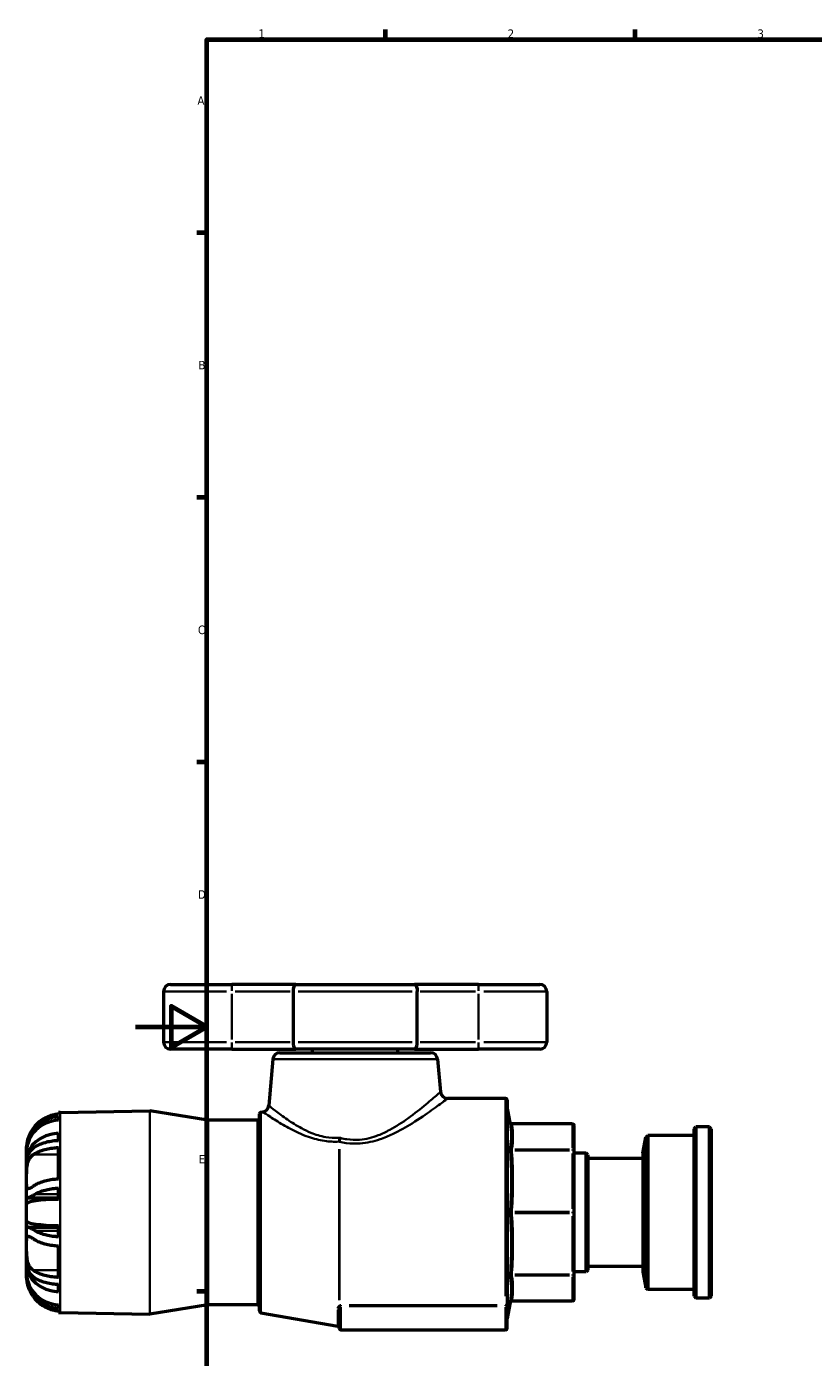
# Model space of a CAD drawing. Header units: millimetres. Extents: x -96 to 918, y -124 to 641.
# Tile 3 of 7: x -31 to 190, y 204 to 578. Entities that reach past the tile are written whole.
import ezdxf

# ---------------------------------------------------------------- set-up
doc = ezdxf.new("R2010")
doc.units = ezdxf.units.MM
for name, color, linetype, lineweight in [('Border (ANSI)', 7, 'Continuous', 70), ('Visible (ANSI)', 7, 'Continuous', 50), ('Visible Narrow (ANSI)', 7, 'Continuous', 35)]:
    doc.layers.add(name, color=color, linetype=linetype, lineweight=lineweight)
doc.styles.add('Note Text (ANSI)', font='tahoma.ttf')

# ---------------------------------------------------------------- blocks, each defined once
blk = doc.blocks.new('Borders Default Border')
at = {"layer": 'Border (ANSI)'}
for p, q in [((70.08, 574), (70.08, 576.8)), ((140.17, 574), (140.17, 576.8)), ((20, 519.75), (17.2, 519.75)), ((20, 445.5), (17.2, 445.5)), ((20, 371.25), (17.2, 371.25)), ((20, 222.75), (17.2, 222.75))]:
    blk.add_line(p, q, dxfattribs=at)
at = {"layer": 'Border (ANSI)', "flags": 128}
for points in [[(20, 20), (20, 574), (821, 574), (821, 20), (20, 20)], [(0, 297), (20, 297), (10, 302.77), (10, 291.23), (20, 297)]]:
    blk.add_lwpolyline(points, dxfattribs=at)
at = {"layer": 'Border (ANSI)', "color": 5, "true_color": 0x0000ff, "char_height": 2.4, "attachment_point": 7, "style": 'Note Text (ANSI)'}
for s, insert in [('1', (34.5, 574.4)), ('2', (104.4, 574.4)), ('3', (174.46, 574.35)), ('A', (17.38, 555.68)), ('B', (17.67, 481.43)), ('C', (17.51, 407.13)), ('D', (17.52, 332.93)), ('E', (17.71, 258.68))]:
    blk.add_mtext(s, dxfattribs=dict(at, insert=insert))

msp = doc.modelspace()

# ---------------------------------------------------------------- linework, layer by layer
at = {"layer": 'Visible (ANSI)'}
for p, q in [((7.8585, 306.9274), (7.8585, 292.7274)), ((9.8585, 308.9274), (27.0585, 308.9274)), ((44.9955, 308.9274), (27.0585, 308.9274)), ((44.2057, 306.9274), (44.2057, 292.7274)), ((44.9955, 308.9274), (78.2416, 308.9274)), ((96.1785, 308.9274), (78.2416, 308.9274)), ((79.0314, 292.7274), (79.0314, 306.9274)), ((96.1785, 308.9274), (113.3785, 308.9274)), ((115.3785, 306.9274), (115.3785, 292.7274)), ((27.0585, 290.7274), (9.8585, 290.7274)), ((27.0585, 290.7274), (44.9955, 290.7274)), ((38.4912, 287.9017), (37.3576, 274.9444)), ((40.4836, 289.7274), (82.7535, 289.7274)), ((78.2416, 290.7274), (44.9955, 290.7274)), ((49.6185, 289.7274), (49.6185, 290.7274)), ((73.6185, 289.7274), (73.6185, 290.7274)), ((78.2416, 290.7274), (96.1785, 290.7274)), ((84.7459, 287.9017), (85.5463, 278.7531)), ((113.3785, 290.7274), (96.1785, 290.7274)), ((103.7666, 276.9274), (87.5387, 276.9274)), ((104.2666, 276.4274), (104.2666, 219.3203)), ((-21.5815, 272.4975), (-21.5815, 272.9689)), ((-21.109, 272.9888), (3.9749, 273.4266)), ((20.2997, 270.8535), (4.0617, 273.4206)), ((34.7385, 217.2969), (34.7385, 272.5578)), ((35.1517, 273.0502), (35.7125, 273.1491)), ((105.0588, 270.1944), (104.2742, 274.6443)), ((-21.5815, 270.8343), (-21.5815, 271.8967)), ((34.2385, 270.8474), (20.3778, 270.8474)), ((122.5585, 269.7812), (105.5512, 269.7812)), ((123.0585, 262.1481), (123.0585, 269.2812)), ((156.6585, 268.4274), (157.1585, 268.9274)), ((157.1585, 268.9274), (157.1585, 220.9274)), ((160.9585, 268.9274), (157.1585, 268.9274)), ((160.9585, 220.9274), (160.9585, 268.9274)), ((161.4585, 268.4274), (160.9585, 268.9274)), ((-21.5815, 265.0631), (-21.5815, 267.1742)), ((142.2585, 261.5874), (143.1232, 266.0366)), ((143.1232, 266.0366), (143.7185, 266.5274)), ((143.1232, 223.8182), (143.1232, 266.0366)), ((143.7185, 266.5274), (143.7185, 223.3274)), ((156.6585, 266.5274), (143.7185, 266.5274)), ((156.6585, 221.4274), (156.6585, 268.4274)), ((161.4585, 268.4274), (161.4585, 221.4274)), ((-30.5415, 262.6955), (-30.5415, 263.3902)), ((-30.5415, 262.6955), (-30.5106, 262.6955)), ((-30.5415, 261.9848), (-30.5415, 262.6955)), ((-30.5415, 259.5749), (-30.5415, 261.9848)), ((-21.5815, 254.2784), (-21.5815, 263.1465)), ((123.0585, 244.9274), (123.0585, 262.1481)), ((126.3985, 261.5874), (123.0585, 261.5874)), ((126.3985, 228.2673), (126.3985, 261.5874)), ((126.8985, 261.0874), (126.3985, 261.5874)), ((142.2585, 261.5874), (142.2585, 228.2673)), ((-30.5415, 259.5749), (-30.4505, 259.5749)), ((-30.5415, 258.1564), (-30.5415, 259.5749)), ((-30.5415, 254.1588), (-30.5415, 258.1564)), ((126.8985, 261.0874), (126.8985, 228.7673)), ((142.2585, 260.0729), (126.8985, 260.0729)), ((-30.5415, 249.4665), (-30.5415, 254.1588)), ((-21.5815, 248.5875), (-21.5815, 251.7609)), ((-30.5415, 247.3373), (-30.5415, 249.4665)), ((-30.5415, 242.5175), (-30.5415, 247.3373)), ((-30.2443, 249.0388), (-21.5815, 249.0388)), ((123.0585, 227.7066), (123.0585, 244.9274)), ((-30.5415, 240.3882), (-30.5415, 242.5175)), ((-30.5415, 235.6959), (-30.5415, 240.3882)), ((-30.2443, 240.8159), (-21.5815, 240.8159)), ((-21.5815, 238.0938), (-21.5815, 241.2672)), ((-30.5415, 231.6984), (-30.5415, 235.6959)), ((-21.5815, 226.7083), (-21.5815, 235.5764)), ((-30.5415, 230.2798), (-30.5415, 231.6984)), ((-30.5415, 230.2798), (-30.4505, 230.2798)), ((-30.5415, 227.8699), (-30.5415, 230.2798)), ((-30.5415, 227.1593), (-30.5415, 227.8699)), ((126.3985, 228.2673), (123.0585, 228.2673)), ((126.8985, 228.7673), (126.3985, 228.2673)), ((142.2585, 229.7819), (126.8985, 229.7819)), ((142.2585, 228.2673), (143.1232, 223.8182)), ((-30.5415, 227.1593), (-30.5106, 227.1593)), ((-30.5415, 226.4645), (-30.5415, 227.1593)), ((-21.5815, 222.6806), (-21.5815, 224.7916)), ((123.0585, 220.5735), (123.0585, 227.7066)), ((143.1232, 223.8182), (143.7185, 223.3274)), ((156.6585, 223.3274), (143.7185, 223.3274)), ((156.6585, 221.4274), (157.1585, 220.9274)), ((160.9585, 220.9274), (157.1585, 220.9274)), ((161.4585, 221.4274), (160.9585, 220.9274)), ((-21.5815, 217.9581), (-21.5815, 219.0204)), ((-21.5815, 216.8859), (-21.5815, 217.3573)), ((-21.109, 216.866), (3.9749, 216.4281)), ((20.2997, 219.0012), (4.0617, 216.4342)), ((34.2385, 219.0074), (20.3778, 219.0074)), ((35.1517, 216.8045), (56.7269, 213.0002)), ((57.1401, 212.4274), (57.1401, 217.6753)), ((104.2666, 218.8493), (104.2666, 219.3203)), ((104.2666, 212.4274), (104.2666, 218.8493)), ((105.0588, 219.6604), (104.2742, 215.2105)), ((122.5585, 220.0735), (105.5512, 220.0735)), ((103.7666, 211.9274), (57.6401, 211.9274))]:
    msp.add_line(p, q, dxfattribs=at)
for centre, radius, start, end in [((9.8585, 306.9274), 2, 90, 180), ((113.3785, 306.9274), 2, 0, 90), ((9.8585, 292.7274), 2, 180, 270), ((113.3785, 292.7274), 2, 270, 0), ((40.4836, 287.7274), 2, 90, 175), ((82.7535, 287.7274), 2, 5, 90), ((87.5387, 278.9274), 2, 185, 270), ((103.7666, 276.4274), 0.5, 0, 90), ((-20.9415, 263.3902), 9.6, 91, 93.822554), ((3.9836, 272.9267), 0.5, 81.016557, 91), ((35.2385, 272.5578), 0.5, 100, 180), ((35.3652, 275.1187), 2, 280, 355), ((104.7666, 274.7311), 0.5, 180, 190), ((20.3778, 271.3474), 0.5, 261.016557, 270), ((34.2385, 271.3474), 0.5, 270, 0), ((105.5512, 270.2812), 0.5, 190, 270), ((122.5585, 269.2812), 0.5, 0, 90), ((122.5585, 220.5735), 0.5, 270, 0), ((-20.9415, 226.4645), 9.6, 266.177446, 269), ((20.3778, 218.5074), 0.5, 90, 98.983443), ((34.2385, 218.5074), 0.5, 0, 90), ((35.2385, 217.2969), 0.5, 180, 260), ((105.5512, 219.5735), 0.5, 90, 170), ((3.9836, 216.9281), 0.5, 269, 278.983443), ((56.6401, 212.5078), 0.5, 0, 80), ((104.7666, 215.1236), 0.5, 170, 180), ((57.6401, 212.4274), 0.5, 180, 270), ((103.7666, 212.4274), 0.5, 270, 0)]:
    msp.add_arc(centre, radius, start, end, dxfattribs=at)
for centre, ratio, start_param, end_param in [((-20.9415, 261.9848), 0.92387953, 4.77910513, 6.28318531), ((-20.9415, 259.5749), 0.79335334, 4.77910513, 6.28318531), ((-20.9415, 247.3373), 0.13052619, 4.77910513, 6.28318531), ((-20.9415, 242.5175), 0.13052619, 0, 1.50408018), ((-20.9415, 230.2798), 0.79335334, 0, 1.50408018), ((-20.9415, 227.8699), 0.92387953, 0, 1.50408018)]:
    msp.add_ellipse(centre, major_axis=(-9.6, 0), ratio=ratio, start_param=start_param, end_param=end_param, dxfattribs=at)
for points, knots in [([(44.9955, 308.9274), (44.9946, 308.9274), (44.9938, 308.9274), (44.9327, 308.9269), (44.8728, 308.9097), (44.7565, 308.8425), (44.7002, 308.7929), (44.5557, 308.6161), (44.4736, 308.4603), (44.3413, 308.084), (44.2906, 307.8718), (44.2229, 307.4121), (44.2057, 307.1713), (44.2057, 306.9274)], [-0.654059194, -0.654059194, -0.654059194, -0.654059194, -0.6533749, -0.6533749, -0.605137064, -0.605137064, -0.557272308, -0.557272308, -0.475944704, -0.475944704, -0.400061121, -0.400061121, -0.32668745, -0.32668745, -0.32668745, -0.32668745]), ([(78.2416, 308.9274), (78.2425, 308.9274), (78.2433, 308.9274), (78.3044, 308.9269), (78.3643, 308.9097), (78.4806, 308.8425), (78.5368, 308.7929), (78.6814, 308.6161), (78.7635, 308.4603), (78.8958, 308.084), (78.9465, 307.8718), (79.0142, 307.4121), (79.0314, 307.1713), (79.0314, 306.9274)], [-0.000684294, -0.000684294, -0.000684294, -0.000684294, 0, 0, 0.048237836, 0.048237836, 0.096102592, 0.096102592, 0.177430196, 0.177430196, 0.253313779, 0.253313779, 0.32668745, 0.32668745, 0.32668745, 0.32668745]), ([(44.2057, 292.7274), (44.2057, 292.4834), (44.2229, 292.2426), (44.2906, 291.7829), (44.3413, 291.5707), (44.4736, 291.1944), (44.5557, 291.0387), (44.7002, 290.8619), (44.7565, 290.8122), (44.8728, 290.745), (44.9327, 290.7279), (44.9938, 290.7274), (44.9946, 290.7274), (44.9955, 290.7274)], [-0.32668745, -0.32668745, -0.32668745, -0.32668745, -0.253313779, -0.253313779, -0.177430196, -0.177430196, -0.096102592, -0.096102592, -0.048237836, -0.048237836, 0, 0, 0.000684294, 0.000684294, 0.000684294, 0.000684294]), ([(78.2416, 290.7274), (78.2425, 290.7274), (78.2433, 290.7274), (78.3044, 290.7279), (78.3643, 290.745), (78.4806, 290.8122), (78.5368, 290.8619), (78.6814, 291.0387), (78.7635, 291.1944), (78.8958, 291.5707), (78.9465, 291.7829), (79.0142, 292.2426), (79.0314, 292.4834), (79.0314, 292.7274)], [-0.654059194, -0.654059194, -0.654059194, -0.654059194, -0.6533749, -0.6533749, -0.605137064, -0.605137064, -0.557272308, -0.557272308, -0.475944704, -0.475944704, -0.400061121, -0.400061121, -0.32668745, -0.32668745, -0.32668745, -0.32668745]), ([(-21.5815, 272.4975), (-21.9812, 272.4703), (-22.3936, 272.4161), (-23.4289, 272.2082), (-24.044, 272.0144), (-25.1339, 271.559), (-25.7087, 271.2545), (-26.7806, 270.5305), (-27.2777, 270.111), (-28.0383, 269.3422), (-28.3798, 268.942), (-28.6886, 268.5102)], [0.062272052, 0.062272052, 0.062272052, 0.062272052, 0.176425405, 0.176425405, 0.35285081, 0.35285081, 0.530808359, 0.530808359, 0.708765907, 0.708765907, 0.855229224, 0.855229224, 0.855229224, 0.855229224]), ([(-28.1509, 268.5102), (-27.9865, 268.707), (-27.8175, 268.8932), (-27.2333, 269.4919), (-26.7384, 269.9156), (-25.6698, 270.6475), (-25.0959, 270.9555), (-24.0122, 271.4133), (-23.4038, 271.6073), (-22.3813, 271.8151), (-21.9753, 271.8693), (-21.5815, 271.8967)], [5.353990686, 5.353990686, 5.353990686, 5.353990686, 5.426732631, 5.426732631, 5.604952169, 5.604952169, 5.783171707, 5.783171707, 5.957882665, 5.957882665, 6.07032992, 6.07032992, 6.07032992, 6.07032992]), ([(-28.6886, 268.5102), (-28.9535, 268.1398), (-29.1955, 267.7551), (-29.5704, 267.0707), (-29.7141, 266.7764), (-29.9742, 266.1753), (-30.0863, 265.873), (-30.3149, 265.1521), (-30.4013, 264.7632), (-30.5162, 264.0535), (-30.5322, 263.7663), (-30.5425, 263.4575), (-30.5415, 263.3902), (-30.5415, 263.3902)], [-2.131985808, -2.131985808, -2.131985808, -2.131985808, -2.020038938, -2.020038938, -1.936170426, -1.936170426, -1.846748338, -1.846748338, -1.712734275, -1.712734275, -1.556507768, -1.556507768, -1.438216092, -1.438216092, -1.438216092, -1.438216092]), ([(-30.5415, 262.6955), (-30.5415, 262.9867), (-30.5197, 263.3053), (-30.4175, 263.9929), (-30.3376, 264.3567), (-30.1395, 265.024), (-30.0357, 265.3184), (-29.7749, 265.9542), (-29.6137, 266.2934), (-29.0748, 267.2869), (-28.6432, 267.9214), (-28.1509, 268.5102)], [-0.719539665, -0.719539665, -0.719539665, -0.719539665, -0.585592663, -0.585592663, -0.450875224, -0.450875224, -0.347808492, -0.347808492, -0.230245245, -0.230245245, 0, 0, 0, 0]), ([(-21.5815, 265.0631), (-21.9753, 265.0494), (-22.3813, 265.0223), (-23.4038, 264.9184), (-24.0122, 264.8214), (-25.0959, 264.5925), (-25.6698, 264.4385), (-26.7384, 264.0726), (-27.2333, 263.8607), (-27.8175, 263.5614), (-27.9865, 263.4682), (-28.1509, 263.3699)], [0.062263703, 0.062263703, 0.062263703, 0.062263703, 0.174710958, 0.174710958, 0.349421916, 0.349421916, 0.527641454, 0.527641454, 0.705860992, 0.705860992, 0.778602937, 0.778602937, 0.778602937, 0.778602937]), ([(-28.1509, 263.3699), (-28.2245, 263.3259), (-28.2967, 263.2801), (-28.7671, 262.9633), (-29.1219, 262.6346), (-29.5786, 262.0332), (-29.7188, 261.812), (-29.9513, 261.3655), (-30.047, 261.1455), (-30.2364, 260.6159), (-30.3209, 260.3014), (-30.4961, 259.3948), (-30.5415, 258.7867), (-30.5415, 258.1564)], [-0.753906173, -0.753906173, -0.753906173, -0.753906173, -0.719574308, -0.719574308, -0.526013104, -0.526013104, -0.426423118, -0.426423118, -0.339709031, -0.339709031, -0.228572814, -0.228572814, -0.035128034, -0.035128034, -0.035128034, -0.035128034]), ([(-28.6886, 261.1529), (-28.3798, 261.3687), (-28.0383, 261.5688), (-27.2777, 261.9532), (-26.7806, 262.163), (-25.7087, 262.525), (-25.1339, 262.6772), (-24.044, 262.9049), (-23.4289, 263.0018), (-22.3936, 263.1058), (-21.9812, 263.1329), (-21.5815, 263.1465)], [4.988888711, 4.988888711, 4.988888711, 4.988888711, 5.135352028, 5.135352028, 5.313309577, 5.313309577, 5.491267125, 5.491267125, 5.66769253, 5.66769253, 5.781845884, 5.781845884, 5.781845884, 5.781845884]), ([(-30.5415, 254.1588), (-30.5415, 254.2095), (-30.5415, 254.2608), (-30.5414, 254.8509), (-30.5438, 255.4355), (-30.5135, 256.6848), (-30.4766, 257.3388), (-30.3103, 258.4059), (-30.2129, 258.8222), (-29.9615, 259.5436), (-29.8187, 259.849), (-29.4332, 260.4729), (-29.1782, 260.7638), (-28.8252, 261.0534), (-28.7579, 261.1044), (-28.6886, 261.1529)], [-1.766286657, -1.766286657, -1.766286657, -1.766286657, -1.747869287, -1.747869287, -1.55642376, -1.55642376, -1.351095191, -1.351095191, -1.206509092, -1.206509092, -1.079974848, -1.079974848, -0.917633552, -0.917633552, -0.880765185, -0.880765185, -0.880765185, -0.880765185]), ([(-28.6886, 252.2848), (-28.7981, 252.2082), (-28.9027, 252.1371), (-29.2687, 251.8976), (-29.5043, 251.7623), (-29.8672, 251.6158), (-30.0039, 251.5874), (-30.2474, 251.6213), (-30.3405, 251.7011), (-30.49, 252.0418), (-30.5201, 252.3507), (-30.5442, 253.1497), (-30.5415, 253.6239), (-30.5415, 254.1588)], [-2.652104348, -2.652104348, -2.652104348, -2.652104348, -2.594237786, -2.594237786, -2.439296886, -2.439296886, -2.313053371, -2.313053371, -2.163200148, -2.163200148, -1.960498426, -1.960498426, -1.766286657, -1.766286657, -1.766286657, -1.766286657]), ([(-21.5815, 254.2784), (-21.9812, 254.2648), (-22.3936, 254.2377), (-23.4289, 254.1337), (-24.044, 254.0368), (-25.1339, 253.8091), (-25.7087, 253.6569), (-26.7806, 253.2949), (-27.2777, 253.0851), (-28.0383, 252.7007), (-28.3798, 252.5006), (-28.6886, 252.2848)], [0.062272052, 0.062272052, 0.062272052, 0.062272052, 0.176425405, 0.176425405, 0.35285081, 0.35285081, 0.530808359, 0.530808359, 0.708765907, 0.708765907, 0.855229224, 0.855229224, 0.855229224, 0.855229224]), ([(-28.1509, 250.0677), (-27.9865, 250.1661), (-27.8175, 250.2592), (-27.2333, 250.5585), (-26.7384, 250.7704), (-25.6698, 251.1364), (-25.0959, 251.2904), (-24.0122, 251.5193), (-23.4038, 251.6163), (-22.3813, 251.7202), (-21.9753, 251.7473), (-21.5815, 251.7609)], [5.354140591, 5.354140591, 5.354140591, 5.354140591, 5.426882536, 5.426882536, 5.605102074, 5.605102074, 5.783321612, 5.783321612, 5.95803257, 5.95803257, 6.070479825, 6.070479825, 6.070479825, 6.070479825]), ([(-30.5415, 249.4665), (-30.5415, 249.2922), (-30.5107, 249.1704), (-30.3786, 249.0498), (-30.2958, 249.0305), (-30.1065, 249.0504), (-30.0139, 249.0745), (-29.7949, 249.1541), (-29.6674, 249.2111), (-29.2865, 249.4013), (-29.0094, 249.5588), (-28.5258, 249.8434), (-28.3428, 249.953), (-28.1509, 250.0677)], [-0.982647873, -0.982647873, -0.982647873, -0.982647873, -0.82213002, -0.82213002, -0.697745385, -0.697745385, -0.60845376, -0.60845376, -0.513362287, -0.513362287, -0.35244579, -0.35244579, -0.262483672, -0.262483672, -0.262483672, -0.262483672]), ([(-28.1509, 239.787), (-28.5427, 240.0213), (-28.8965, 240.2332), (-29.3892, 240.5051), (-29.556, 240.5912), (-29.8159, 240.7083), (-29.9165, 240.7476), (-30.1053, 240.804), (-30.1903, 240.8183), (-30.3804, 240.8111), (-30.4581, 240.7594), (-30.5291, 240.5889), (-30.5415, 240.4989), (-30.5415, 240.3882)], [-0.864997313, -0.864997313, -0.864997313, -0.864997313, -0.682105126, -0.682105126, -0.573308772, -0.573308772, -0.491667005, -0.491667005, -0.401116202, -0.401116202, -0.249465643, -0.249465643, -0.147924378, -0.147924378, -0.147924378, -0.147924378]), ([(-21.5815, 238.0938), (-21.9753, 238.1075), (-22.3813, 238.1346), (-23.4038, 238.2385), (-24.0122, 238.3355), (-25.0959, 238.5644), (-25.6698, 238.7184), (-26.7384, 239.0843), (-27.2333, 239.2962), (-27.8175, 239.5955), (-27.9865, 239.6886), (-28.1509, 239.787)], [0.062263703, 0.062263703, 0.062263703, 0.062263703, 0.174710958, 0.174710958, 0.349421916, 0.349421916, 0.527641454, 0.527641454, 0.705860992, 0.705860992, 0.778602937, 0.778602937, 0.778602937, 0.778602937]), ([(-28.6886, 228.7019), (-28.87, 228.8288), (-29.0372, 228.9727), (-29.4187, 229.3734), (-29.6199, 229.6548), (-29.9415, 230.2657), (-30.0664, 230.5806), (-30.2952, 231.3589), (-30.3808, 231.8279), (-30.5069, 232.9408), (-30.5281, 233.5794), (-30.5431, 234.7263), (-30.5415, 235.231), (-30.5415, 235.6959)], [-2.707799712, -2.707799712, -2.707799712, -2.707799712, -2.611616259, -2.611616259, -2.468131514, -2.468131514, -2.342004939, -2.342004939, -2.181335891, -2.181335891, -1.977272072, -1.977272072, -1.804506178, -1.804506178, -1.804506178, -1.804506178]), ([(-30.5415, 235.6959), (-30.5415, 235.8174), (-30.5415, 235.9362), (-30.5413, 236.5446), (-30.5423, 236.9728), (-30.5025, 237.6906), (-30.4566, 237.9579), (-30.2734, 238.213), (-30.1713, 238.2602), (-29.9133, 238.2515), (-29.7663, 238.2057), (-29.3669, 238.0184), (-29.1002, 237.8529), (-28.764, 237.6225), (-28.7266, 237.5966), (-28.6886, 237.57)], [-1.804506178, -1.804506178, -1.804506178, -1.804506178, -1.759360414, -1.759360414, -1.567219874, -1.567219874, -1.359324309, -1.359324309, -1.217316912, -1.217316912, -1.08975086, -1.08975086, -0.920881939, -0.920881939, -0.900106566, -0.900106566, -0.900106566, -0.900106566]), ([(-28.6886, 237.57), (-28.3798, 237.3541), (-28.0383, 237.154), (-27.2777, 236.7696), (-26.7806, 236.5599), (-25.7087, 236.1978), (-25.1339, 236.0456), (-24.044, 235.8179), (-23.4289, 235.721), (-22.3936, 235.6171), (-21.9812, 235.5899), (-21.5815, 235.5764)], [4.988854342, 4.988854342, 4.988854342, 4.988854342, 5.135317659, 5.135317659, 5.313275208, 5.313275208, 5.491232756, 5.491232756, 5.667658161, 5.667658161, 5.781811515, 5.781811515, 5.781811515, 5.781811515]), ([(-30.5415, 231.6984), (-30.5415, 231.63), (-30.5409, 231.5618), (-30.53, 230.8768), (-30.4735, 230.286), (-30.2841, 229.4097), (-30.1948, 229.1057), (-29.9849, 228.5592), (-29.8689, 228.3158), (-29.5573, 227.779), (-29.3498, 227.502), (-28.829, 226.9513), (-28.5054, 226.6968), (-28.1509, 226.4849)], [-0.895980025, -0.895980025, -0.895980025, -0.895980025, -0.875027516, -0.875027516, -0.684891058, -0.684891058, -0.575321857, -0.575321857, -0.476253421, -0.476253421, -0.34137973, -0.34137973, -0.174811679, -0.174811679, -0.174811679, -0.174811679]), ([(-21.5815, 226.7083), (-21.9812, 226.7218), (-22.3936, 226.749), (-23.4289, 226.8529), (-24.044, 226.9498), (-25.1339, 227.1775), (-25.7087, 227.3297), (-26.7806, 227.6918), (-27.2777, 227.9015), (-28.0383, 228.2859), (-28.3798, 228.486), (-28.6886, 228.7019)], [0.062272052, 0.062272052, 0.062272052, 0.062272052, 0.176425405, 0.176425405, 0.35285081, 0.35285081, 0.530808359, 0.530808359, 0.708765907, 0.708765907, 0.855229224, 0.855229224, 0.855229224, 0.855229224]), ([(-30.5415, 226.4645), (-30.5415, 226.4645), (-30.5415, 226.4644), (-30.5415, 226.4589), (-30.5441, 226.3426), (-30.5184, 225.8861), (-30.486, 225.5361), (-30.3287, 224.7777), (-30.2339, 224.422), (-29.9863, 223.7083), (-29.8458, 223.3643), (-29.4676, 222.5739), (-29.2185, 222.1333), (-28.8572, 221.5851), (-28.7744, 221.4645), (-28.6886, 221.3445)], [-1.752702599, -1.752702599, -1.752702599, -1.752702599, -1.748021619, -1.748021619, -1.556153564, -1.556153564, -1.35132498, -1.35132498, -1.204744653, -1.204744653, -1.078184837, -1.078184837, -0.918442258, -0.918442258, -0.87322822, -0.87322822, -0.87322822, -0.87322822]), ([(-28.1509, 221.3445), (-28.4309, 221.6794), (-28.6918, 222.0297), (-29.1976, 222.7955), (-29.4357, 223.2116), (-29.779, 223.9145), (-29.9012, 224.1965), (-30.1169, 224.7644), (-30.2087, 225.0481), (-30.3957, 225.7407), (-30.4678, 226.1353), (-30.5308, 226.7361), (-30.5415, 226.955), (-30.5415, 227.1593)], [-0.881347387, -0.881347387, -0.881347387, -0.881347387, -0.750862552, -0.750862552, -0.605127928, -0.605127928, -0.507863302, -0.507863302, -0.408206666, -0.408206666, -0.259192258, -0.259192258, -0.164881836, -0.164881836, -0.164881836, -0.164881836]), ([(-28.1509, 226.4849), (-27.9865, 226.3865), (-27.8175, 226.2934), (-27.2333, 225.994), (-26.7384, 225.7822), (-25.6698, 225.4162), (-25.0959, 225.2622), (-24.0122, 225.0333), (-23.4038, 224.9363), (-22.3813, 224.8324), (-21.9753, 224.8053), (-21.5815, 224.7916)], [5.354140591, 5.354140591, 5.354140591, 5.354140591, 5.426882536, 5.426882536, 5.605102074, 5.605102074, 5.783321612, 5.783321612, 5.95803257, 5.95803257, 6.070479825, 6.070479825, 6.070479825, 6.070479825]), ([(-28.6886, 221.3445), (-28.3798, 220.9127), (-28.0383, 220.5125), (-27.2777, 219.7438), (-26.7806, 219.3242), (-25.7087, 218.6002), (-25.1339, 218.2958), (-24.044, 217.8404), (-23.4289, 217.6466), (-22.3936, 217.4387), (-21.9812, 217.3844), (-21.5815, 217.3573)], [4.988854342, 4.988854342, 4.988854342, 4.988854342, 5.135317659, 5.135317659, 5.313275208, 5.313275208, 5.491232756, 5.491232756, 5.667658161, 5.667658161, 5.781811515, 5.781811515, 5.781811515, 5.781811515]), ([(-21.5815, 217.9581), (-21.9753, 217.9854), (-22.3813, 218.0397), (-23.4038, 218.2474), (-24.0122, 218.4414), (-25.0959, 218.8992), (-25.6698, 219.2072), (-26.7384, 219.9391), (-27.2333, 220.3629), (-27.8175, 220.9616), (-27.9865, 221.1478), (-28.1509, 221.3445)], [0.062263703, 0.062263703, 0.062263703, 0.062263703, 0.174710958, 0.174710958, 0.349421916, 0.349421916, 0.527641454, 0.527641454, 0.705860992, 0.705860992, 0.778602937, 0.778602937, 0.778602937, 0.778602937])]:
    msp.add_open_spline(points, degree=3, knots=knots, dxfattribs=at)
at = {"layer": 'Visible Narrow (ANSI)'}
for p, q in [((25.5521, 306.9274), (7.9177, 306.9274)), ((27.0585, 308.9212), (27.0585, 307.0843)), ((27.0585, 306.2174), (27.0585, 293.4374)), ((27.9159, 306.9274), (43.3484, 306.9274)), ((77.5711, 306.9274), (45.666, 306.9274)), ((79.8887, 306.9274), (95.3212, 306.9274)), ((96.1785, 308.9212), (96.1785, 307.0843)), ((96.1785, 306.2174), (96.1785, 293.4374)), ((115.3194, 306.9274), (97.685, 306.9274)), ((7.9177, 292.7274), (25.5521, 292.7274)), ((27.0585, 292.5705), (27.0585, 290.7335)), ((43.3484, 292.7274), (27.9159, 292.7274)), ((45.666, 292.7274), (77.5711, 292.7274)), ((95.3212, 292.7274), (79.8887, 292.7274)), ((96.1785, 292.5705), (96.1785, 290.7335)), ((97.685, 292.7274), (115.3194, 292.7274)), ((84.4612, 287.9017), (38.7759, 287.9017)), ((103.7666, 221.4619), (103.7666, 276.6737)), ((-21.109, 272.6433), (-21.109, 217.2115)), ((3.9749, 216.779), (3.9749, 273.0757)), ((4.0617, 273.0698), (4.0617, 216.785)), ((35.1517, 272.704), (35.1517, 217.1508)), ((104.2742, 274.2784), (104.2742, 215.5763)), ((20.2997, 219.3204), (20.2997, 270.5343)), ((20.3778, 270.5283), (20.3778, 219.3265)), ((34.2385, 219.3265), (34.2385, 270.5283)), ((106.4138, 269.7431), (121.7088, 269.7431)), ((122.5585, 269.7468), (122.5585, 269.7811)), ((122.5585, 269.3865), (122.5585, 262.9667)), ((-28.1156, 268.5102), (-27.4786, 268.5102)), ((57.097, 220.2901), (57.097, 262.7027)), ((57.1838, 262.6548), (57.1838, 220.3873)), ((121.7088, 262.6101), (106.4138, 262.6101)), ((106.4138, 262.3395), (121.7088, 262.3395)), ((122.5585, 262.3575), (122.5585, 262.6022)), ((122.5585, 261.4784), (122.5585, 245.9798)), ((-28.3332, 261.1529), (-21.9368, 261.1529)), ((-27.8225, 250.0677), (-21.9099, 250.0677)), ((121.7088, 245.1187), (106.4138, 245.1187)), ((106.4138, 244.736), (121.7088, 244.736)), ((122.5585, 244.7543), (122.5585, 245.1004)), ((122.5585, 243.875), (122.5585, 228.3763)), ((-27.8225, 239.787), (-21.9099, 239.787)), ((-28.3332, 228.7019), (-21.9368, 228.7019)), ((121.7088, 227.5153), (106.4138, 227.5153)), ((106.4138, 227.2447), (121.7088, 227.2447)), ((122.5585, 227.2525), (122.5585, 227.4973)), ((122.5585, 226.888), (122.5585, 220.4683)), ((-28.1156, 221.3445), (-27.4786, 221.3445)), ((56.7269, 213.0133), (56.7269, 217.6054)), ((57.6401, 218.9049), (57.6401, 218.6924)), ((57.6401, 212.2649), (57.6401, 218.3408)), ((101.4602, 218.9138), (59.9464, 218.9138)), ((59.9464, 218.6783), (101.4602, 218.6783)), ((103.7666, 218.9049), (103.7666, 218.6924)), ((103.7666, 218.3408), (103.7666, 212.2649)), ((121.7088, 220.1116), (106.4138, 220.1116)), ((122.5585, 220.0736), (122.5585, 220.1079))]:
    msp.add_line(p, q, dxfattribs=at)
for centre, major_axis, ratio, start_param, end_param in [((105.5641, 270.2051), (-0.4929, -0.0837), 0.92193378, 0.07721965, 1.34502217), ((122.5585, 269.2812), (0.5, 0), 0.92387953, 0.07853982, 1.49225651), ((56.7497, 266.0348), (0.1193, -1.9964), 0.17463948, 0.92899214, 1.44431676), ((57.1838, 265.9959), (0.4615, 1.946), 0.17921326, 4.09520665, 4.63524575), ((105.5641, 263.072), (-0.4929, 0.0837), 0.92193378, 0.38790101, 1.65570353), ((105.5641, 262.5308), (-0.4988, -0.0351), 0.38187747, 0.20569807, 1.4735006), ((122.5585, 262.1481), (0.5, 0), 0.92387953, 0.07853982, 1.49225651), ((122.5585, 262.1481), (0.5, 0), 0.38268343, 0.07853982, 1.49225651), ((105.5641, 245.3101), (-0.4988, 0.0351), 0.38187747, 0.25942258, 1.52722511), ((105.5641, 244.5447), (-0.4988, -0.0351), 0.38187747, 4.7559602, 6.02376273), ((122.5585, 244.9274), (0.5, 0), 0.38268343, 0.07853982, 1.49225651), ((122.5585, 244.9274), (0.5, 0), 0.38268343, 4.7909288, 6.20464549), ((105.5641, 227.3239), (-0.4988, 0.0351), 0.38187747, 4.80968471, 6.07748723), ((105.5641, 226.7827), (-0.4929, -0.0837), 0.92193378, 4.62748178, 5.8952843), ((122.5585, 227.7066), (0.5, 0), 0.38268343, 4.7909288, 6.20464549), ((122.5585, 227.7066), (0.5, 0), 0.92387953, 4.7909288, 6.20464549), ((122.5585, 220.5735), (0.5, 0), 0.92387953, 4.7909288, 6.20464549), ((56.6401, 217.6753), (0.5, 0), 0.84060514, 0.06981317, 1.32645023), ((57.0102, 218.3058), (0.231, -0.4434), 0.68242183, 1.55252656, 2.22227083), ((57.1838, 218.3947), (0.2306, -0.4436), 0.54617092, 1.66796304, 2.34339393), ((103.7666, 219.3203), (0.5, 0), 0.81292448, 4.7909288, 6.20464549), ((103.7666, 218.8493), (0.5, 0), 0.34202014, 4.7909288, 6.20464549), ((105.5641, 219.6497), (-0.4929, 0.0837), 0.92193378, 4.93816313, 6.20596566)]:
    msp.add_ellipse(centre, major_axis=major_axis, ratio=ratio, start_param=start_param, end_param=end_param, dxfattribs=at)
for points, knots in [([(57.1838, 264.7566), (57.8236, 264.6138), (58.4749, 264.4977), (60.4007, 264.2521), (61.6961, 264.2124), (64.9198, 264.4385), (66.815, 264.8722), (69.8042, 265.879), (70.9693, 266.3645), (74.0952, 267.8315), (75.9359, 268.8907), (79.6993, 271.2277), (81.5372, 272.503), (84.5317, 274.6489), (85.7088, 275.5344), (87.1724, 276.644), (87.5364, 276.925), (87.5382, 276.9269)], [-9.7311554, -9.7311554, -9.7311554, -9.7311554, -9.53065202, -9.53065202, -9.14502391, -9.14502391, -8.55931886, -8.55931886, -8.15528136, -8.15528136, -7.42237076, -7.42237076, -6.51214655, -6.51214655, -5.63932212, -5.63932212, -4.86557174, -4.86557174, -4.86557174, -4.86557174]), ([(85.5459, 278.7525), (85.5442, 278.7506), (85.2102, 278.4519), (83.8664, 277.273), (82.7852, 276.3322), (80.0305, 274.0522), (78.3381, 272.6972), (74.8667, 270.2141), (73.167, 269.0887), (70.2769, 267.5301), (69.1991, 267.0142), (66.4324, 265.9444), (64.6769, 265.4836), (61.6904, 265.2434), (60.4902, 265.2856), (58.7062, 265.5466), (58.103, 265.6699), (57.5105, 265.8216)], [4.86557174, 4.86557174, 4.86557174, 4.86557174, 5.63932212, 5.63932212, 6.51214655, 6.51214655, 7.42237076, 7.42237076, 8.15528136, 8.15528136, 8.55931886, 8.55931886, 9.14502391, 9.14502391, 9.53065202, 9.53065202, 9.7311554, 9.7311554, 9.7311554, 9.7311554]), ([(35.714, 273.1474), (35.7134, 273.148), (35.7567, 273.1186), (36.114, 272.8727), (36.7991, 272.3994), (38.7622, 271.1127), (39.9765, 270.3365), (42.6858, 268.764), (44.1283, 267.98), (46.6298, 266.8408), (47.5706, 266.4518), (49.9545, 265.618), (51.4527, 265.2117), (54.3484, 264.7912), (55.7155, 264.7242), (57.097, 264.8107)], [-3.84096905, -3.84096905, -3.84096905, -3.84096905, -3.56895382, -3.56895382, -2.73287339, -2.73287339, -1.97172237, -1.97172237, -1.3032414, -1.3032414, -0.93528039, -0.93528039, -0.42168911, -0.42168911, 0, 0, 0, 0]), ([(57.1084, 265.8605), (55.8285, 265.778), (54.5622, 265.8584), (51.8809, 266.3261), (50.4944, 266.7694), (48.2898, 267.6759), (47.4204, 268.098), (45.1095, 269.3336), (43.7785, 270.1833), (41.2808, 271.8889), (40.1628, 272.7314), (38.3563, 274.1291), (37.7267, 274.6439), (37.3982, 274.9112), (37.3584, 274.9432), (37.3589, 274.9425)], [0, 0, 0, 0, 0.42168911, 0.42168911, 0.93528039, 0.93528039, 1.3032414, 1.3032414, 1.97172237, 1.97172237, 2.73287339, 2.73287339, 3.56895382, 3.56895382, 3.84096905, 3.84096905, 3.84096905, 3.84096905]), ([(105.0588, 270.1943), (105.0588, 270.1943), (105.0599, 270.1877), (105.0643, 270.1618), (105.0675, 270.1429), (105.0717, 270.1183)], [-0.0392960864, -0.0392960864, -0.0392960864, -0.0392960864, -0.0193402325, -0.0193402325, 0, 0, 0, 0]), ([(105.0717, 270.1183), (105.082, 270.0576), (105.0921, 269.997), (105.2848, 268.8098), (105.3857, 267.6831), (105.3857, 266.5583), (105.3857, 265.4336), (105.2848, 264.3109), (105.0921, 263.1303), (105.082, 263.07), (105.0717, 263.0097)], [-3.59469497, -3.59469497, -3.59469497, -3.59469497, -3.54704075, -3.54704075, -2.66203107, -2.66203107, -2.66203107, -1.77702139, -1.77702139, -1.72936717, -1.72936717, -1.72936717, -1.72936717]), ([(105.5641, 269.7431), (105.5599, 269.7554), (105.5567, 269.7649), (105.5523, 269.7779), (105.5512, 269.7812), (105.5512, 269.7812)], [0, 0, 0, 0, 0.0193402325, 0.0193402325, 0.0392960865, 0.0392960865, 0.0392960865, 0.0392960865]), ([(105.5641, 262.6101), (105.5744, 262.6707), (105.5845, 262.7314), (105.7772, 263.9189), (105.8781, 265.0477), (105.8781, 266.1766), (105.8781, 267.3055), (105.7772, 268.4343), (105.5845, 269.6218), (105.5744, 269.6825), (105.5641, 269.7431)], [1.72936717, 1.72936717, 1.72936717, 1.72936717, 1.77702139, 1.77702139, 2.66203107, 2.66203107, 2.66203107, 3.54704075, 3.54704075, 3.59469497, 3.59469497, 3.59469497, 3.59469497]), ([(57.5105, 265.8216), (57.4742, 265.8309), (57.4377, 265.8387), (57.3415, 265.855), (57.2814, 265.861), (57.1836, 265.8636), (57.146, 265.8629), (57.1084, 265.8605)], [0, 0, 0, 0, 0.0122617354, 0.0122617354, 0.0320720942, 0.0320720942, 0.0444535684, 0.0444535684, 0.0444535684, 0.0444535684]), ([(57.097, 264.8107), (57.1051, 264.8097), (57.1133, 264.8075), (57.1344, 264.7989), (57.1474, 264.7907), (57.1681, 264.7731), (57.176, 264.7653), (57.1838, 264.7566)], [-0.0444535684, -0.0444535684, -0.0444535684, -0.0444535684, -0.0320720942, -0.0320720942, -0.0122617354, -0.0122617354, 0, 0, 0, 0]), ([(105.0717, 263.0097), (105.0656, 262.9739), (105.0616, 262.9256), (105.0579, 262.8026), (105.0587, 262.7258), (105.0643, 262.5866), (105.0675, 262.5296), (105.0717, 262.4704)], [-0.0785940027, -0.0785940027, -0.0785940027, -0.0785940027, -0.0502846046, -0.0502846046, -0.0193402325, -0.0193402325, 0, 0, 0, 0]), ([(105.0717, 262.4704), (105.082, 262.3243), (105.0921, 262.1782), (105.2848, 259.3187), (105.3857, 256.6026), (105.3857, 253.8872), (105.3857, 251.1718), (105.2848, 248.4574), (105.0921, 245.6006), (105.082, 245.4547), (105.0717, 245.3087)], [-3.59469497, -3.59469497, -3.59469497, -3.59469497, -3.54704075, -3.54704075, -2.66203107, -2.66203107, -2.66203107, -1.77702139, -1.77702139, -1.72936717, -1.72936717, -1.72936717, -1.72936717]), ([(105.5641, 262.3395), (105.5599, 262.3692), (105.5567, 262.3977), (105.5511, 262.4675), (105.5503, 262.5061), (105.554, 262.5678), (105.558, 262.592), (105.5641, 262.6101)], [0, 0, 0, 0, 0.0193402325, 0.0193402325, 0.0502846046, 0.0502846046, 0.0785940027, 0.0785940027, 0.0785940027, 0.0785940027]), ([(105.5641, 245.1187), (105.5744, 245.2652), (105.5845, 245.4116), (105.7772, 248.2784), (105.8781, 251.0036), (105.8781, 253.7291), (105.8781, 256.4546), (105.7772, 259.1798), (105.5845, 262.0466), (105.5744, 262.193), (105.5641, 262.3395)], [1.72936717, 1.72936717, 1.72936717, 1.72936717, 1.77702139, 1.77702139, 2.66203107, 2.66203107, 2.66203107, 3.54704075, 3.54704075, 3.59469497, 3.59469497, 3.59469497, 3.59469497]), ([(105.0717, 245.3087), (105.0656, 245.222), (105.0616, 245.1301), (105.0579, 244.9345), (105.0587, 244.8305), (105.0643, 244.6669), (105.0675, 244.6052), (105.0717, 244.546)], [-0.0785940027, -0.0785940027, -0.0785940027, -0.0785940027, -0.0502846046, -0.0502846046, -0.0193402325, -0.0193402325, 0, 0, 0, 0]), ([(105.0717, 244.546), (105.082, 244.4001), (105.0921, 244.2541), (105.2848, 241.3974), (105.3857, 238.6829), (105.3857, 235.9675), (105.3857, 233.2521), (105.2848, 230.536), (105.0921, 227.6766), (105.082, 227.5305), (105.0717, 227.3844)], [-3.59469497, -3.59469497, -3.59469497, -3.59469497, -3.54704075, -3.54704075, -2.66203107, -2.66203107, -2.66203107, -1.77702139, -1.77702139, -1.72936717, -1.72936717, -1.72936717, -1.72936717]), ([(105.5641, 244.736), (105.5599, 244.7657), (105.5567, 244.7967), (105.5511, 244.8788), (105.5503, 244.9309), (105.554, 245.0291), (105.558, 245.0752), (105.5641, 245.1187)], [0, 0, 0, 0, 0.0193402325, 0.0193402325, 0.0502846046, 0.0502846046, 0.0785940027, 0.0785940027, 0.0785940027, 0.0785940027]), ([(105.5641, 227.5153), (105.5744, 227.6617), (105.5845, 227.8082), (105.7772, 230.675), (105.8781, 233.4002), (105.8781, 236.1257), (105.8781, 238.8511), (105.7772, 241.5763), (105.5845, 244.4431), (105.5744, 244.5896), (105.5641, 244.736)], [1.72936717, 1.72936717, 1.72936717, 1.72936717, 1.77702139, 1.77702139, 2.66203107, 2.66203107, 2.66203107, 3.54704075, 3.54704075, 3.59469497, 3.59469497, 3.59469497, 3.59469497]), ([(105.0717, 227.3844), (105.0656, 227.2976), (105.0616, 227.2158), (105.0579, 227.0622), (105.0587, 226.992), (105.0643, 226.8998), (105.0675, 226.8695), (105.0717, 226.8451)], [-0.0785940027, -0.0785940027, -0.0785940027, -0.0785940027, -0.0502846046, -0.0502846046, -0.0193402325, -0.0193402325, 0, 0, 0, 0]), ([(105.0717, 226.8451), (105.082, 226.7847), (105.0921, 226.7244), (105.2848, 225.5438), (105.3857, 224.4212), (105.3857, 223.2964), (105.3857, 222.1717), (105.2848, 221.0449), (105.0921, 219.8578), (105.082, 219.7971), (105.0717, 219.7365)], [-3.59469497, -3.59469497, -3.59469497, -3.59469497, -3.54704075, -3.54704075, -2.66203107, -2.66203107, -2.66203107, -1.77702139, -1.77702139, -1.72936717, -1.72936717, -1.72936717, -1.72936717]), ([(105.5641, 227.2447), (105.5599, 227.257), (105.5567, 227.2722), (105.5511, 227.3185), (105.5503, 227.3537), (105.554, 227.4308), (105.558, 227.4718), (105.5641, 227.5153)], [0, 0, 0, 0, 0.0193402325, 0.0193402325, 0.0502846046, 0.0502846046, 0.0785940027, 0.0785940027, 0.0785940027, 0.0785940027]), ([(105.5641, 220.1116), (105.5744, 220.1723), (105.5845, 220.2329), (105.7772, 221.4204), (105.8781, 222.5492), (105.8781, 223.6781), (105.8781, 224.8071), (105.7772, 225.9359), (105.5845, 227.1233), (105.5744, 227.184), (105.5641, 227.2447)], [1.72936717, 1.72936717, 1.72936717, 1.72936717, 1.77702139, 1.77702139, 2.66203107, 2.66203107, 2.66203107, 3.54704075, 3.54704075, 3.59469497, 3.59469497, 3.59469497, 3.59469497]), ([(57.097, 218.7093), (57.033, 218.6766), (56.9799, 218.6372), (56.8646, 218.5263), (56.8155, 218.4497), (56.7443, 218.2797), (56.7269, 218.1851), (56.7269, 218.0892)], [-0.85137809, -0.85137809, -0.85137809, -0.85137809, -0.82173141, -0.82173141, -0.774296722, -0.774296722, -0.720398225, -0.720398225, -0.720398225, -0.720398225]), ([(57.1401, 217.6753), (57.1401, 217.7912), (57.1488, 217.9061), (57.1844, 218.114), (57.209, 218.2083), (57.2666, 218.3467), (57.2931, 218.3964), (57.3252, 218.4386)], [0.720398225, 0.720398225, 0.720398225, 0.720398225, 0.774296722, 0.774296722, 0.82173141, 0.82173141, 0.85137809, 0.85137809, 0.85137809, 0.85137809]), ([(57.6401, 218.9138), (57.6077, 218.9138), (57.5754, 218.9122), (57.5017, 218.9049), (57.4609, 218.8982), (57.366, 218.8767), (57.3135, 218.8598), (57.2366, 218.8285), (57.2096, 218.8161), (57.1838, 218.8029)], [0, 0, 0, 0, 0.0097113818, 0.0097113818, 0.0224055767, 0.0224055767, 0.040330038, 0.040330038, 0.0507353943, 0.0507353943, 0.0507353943, 0.0507353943]), ([(57.412, 218.5469), (57.4249, 218.5625), (57.4384, 218.5773), (57.4768, 218.6144), (57.503, 218.6344), (57.5505, 218.6599), (57.5709, 218.6678), (57.6077, 218.6764), (57.6239, 218.6783), (57.6401, 218.6783)], [-0.0507353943, -0.0507353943, -0.0507353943, -0.0507353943, -0.040330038, -0.040330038, -0.0224055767, -0.0224055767, -0.0097113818, -0.0097113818, 0, 0, 0, 0]), ([(105.0717, 219.7365), (105.0656, 219.7005), (105.0616, 219.6767), (105.0592, 219.6624), (105.0588, 219.6604), (105.0588, 219.6604)], [-0.0785940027, -0.0785940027, -0.0785940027, -0.0785940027, -0.0502846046, -0.0502846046, -0.0392960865, -0.0392960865, -0.0392960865, -0.0392960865]), ([(105.5512, 220.0736), (105.5512, 220.0736), (105.5516, 220.0746), (105.554, 220.0817), (105.558, 220.0936), (105.5641, 220.1116)], [0.0392960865, 0.0392960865, 0.0392960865, 0.0392960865, 0.0502846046, 0.0502846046, 0.0785940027, 0.0785940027, 0.0785940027, 0.0785940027])]:
    msp.add_open_spline(points, degree=3, knots=knots, dxfattribs=at)
for points in [[(57.1838, 218.8029), (57.1531, 218.7714), (57.1238, 218.7406), (57.097, 218.7093)], [(57.3252, 218.4386), (57.352, 218.474), (57.3812, 218.5095), (57.412, 218.5469)]]:
    msp.add_open_spline(points, degree=3, dxfattribs=at)

# ---------------------------------------------------------------- block references
msp.add_blockref('Borders Default Border', (0, 0))

doc.saveas('drawing.dxf')
